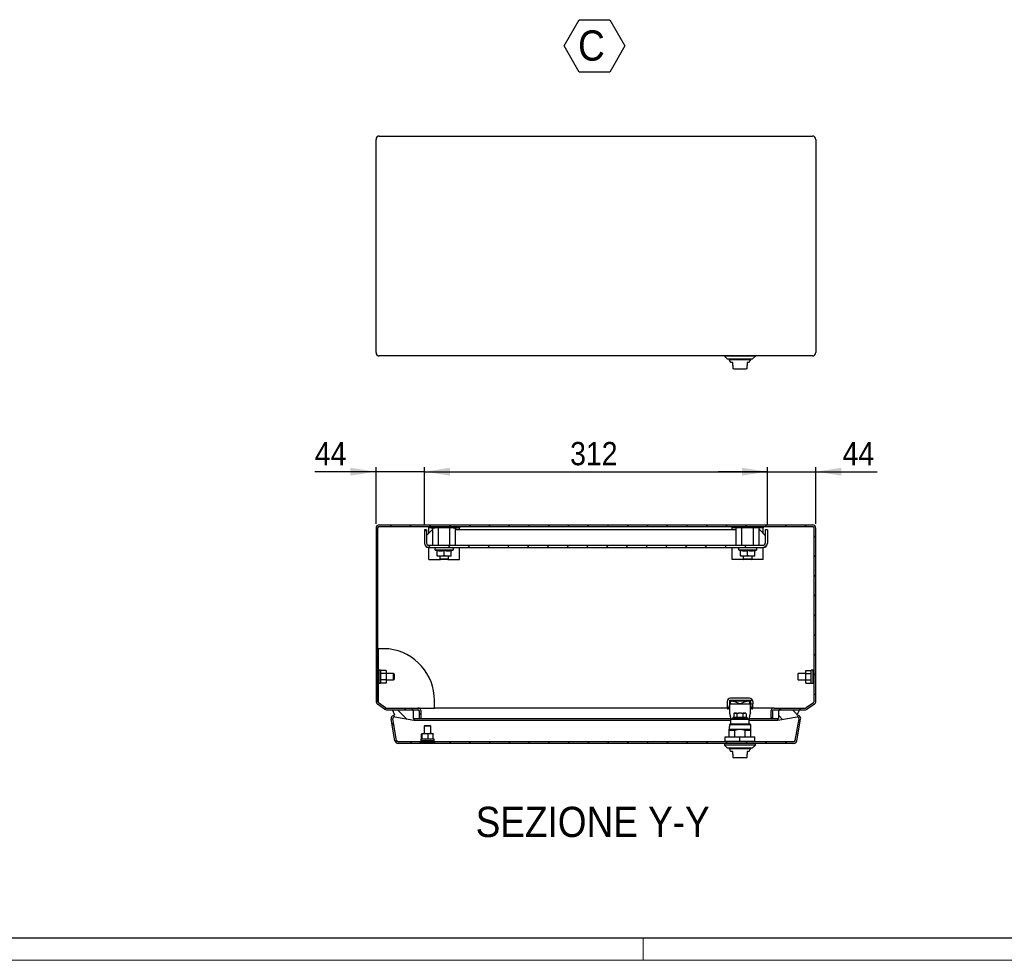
# Model space of a CAD drawing. Header units: millimetres. Extents: x 0 to 3364, y 0 to 2376.
# Tile 2 of 5: x 1117 to 2012, y 0 to 855. Entities that reach past the tile are written whole.
import ezdxf

# ---------------------------------------------------------------- set-up
doc = ezdxf.new("R2010")
doc.units = ezdxf.units.MM
doc.header["$LTSCALE"] = 4
doc.layers.add('SLD-0', color=7, linetype='Continuous')
doc.styles.add('SLDTEXTSTYLE3', font='Gothic.ttf', dxfattribs={"width": 0.913})
doc.dimstyles.new('SLDDIMSTYLE0', dxfattribs={"dimtxt": 21.166667, "dimasz": 23.283333, "dimexe": 0, "dimexo": 0.0625, "dimgap": 5.291667, "dimtad": 1, "dimrnd": 1e-09, "dimzin": 12, "dimdsep": 46, "dimtxsty": 'SLDTEXTSTYLE3', "dimsah": 1, "dimcen": 0.09, "dimadec": 0, "dimazin": 3, "dimtfac": 1, "dimtmove": 0, "dimatfit": 0, "dimfxl": 1, "dimfrac": 2, "dimtolj": 1, "dimtzin": 12, "dimarcsym": 0})
doc.dimstyles.new('SLDDIMSTYLE1', dxfattribs={"dimtxt": 21.166667, "dimasz": 23.283333, "dimexe": 0, "dimexo": 0.0625, "dimgap": 5.291667, "dimtad": 1, "dimrnd": 1e-09, "dimzin": 12, "dimdsep": 46, "dimtxsty": 'SLDTEXTSTYLE3', "dimsah": 1, "dimcen": 0.09, "dimadec": 0, "dimazin": 3, "dimtfac": 1, "dimtofl": 0, "dimtmove": 0, "dimatfit": 3, "dimfxl": 1, "dimfrac": 2, "dimtolj": 1, "dimtzin": 12, "dimarcsym": 0})

# ---------------------------------------------------------------- blocks, each defined once
blk = doc.blocks.new('SW_NOTE_0_11')
at = {"layer": 'SLD-0', "color": 0}
for p, q in [((-12.72, 20.98), (1.09, 44.9)), ((1.09, 44.9), (28.72, 44.9)), ((28.72, 44.9), (42.53, 20.98)), ((1.09, -2.94), (-12.72, 20.98)), ((42.53, 20.98), (28.72, -2.94)), ((28.72, -2.94), (1.09, -2.94))]:
    blk.add_line(p, q, dxfattribs=at)
at = {"layer": 'SLD-0', "color": 0, "insert": (0, 35.15), "char_height": 27.52, "attachment_point": 1, "style": 'SLDTEXTSTYLE3'}
blk.add_mtext('C', dxfattribs=at)
blk = doc.blocks.new('_D_17')
at = {"layer": 'SLD-0', "color": 7}
for p, q in [((1441.02, 396.68), (1441.02, 448.15)), ((1485.02, 395.18), (1485.02, 448.15)), ((1441.02, 444.15), (1385.38, 444.15)), ((1485.02, 444.15), (1441.02, 444.15)), ((1485.02, 444.15), (1529.8, 444.15))]:
    blk.add_line(p, q, dxfattribs=at)
for points in [[(1441.02, 444.15), (1417.74, 447.73), (1417.74, 440.57)], [(1485.02, 444.15), (1508.3, 440.57), (1508.3, 447.73)]]:
    blk.add_solid(points, dxfattribs=at)
at = {"layer": 'SLD-0', "color": 7, "insert": (1385.38, 471.19), "char_height": 21.167, "attachment_point": 1, "style": 'SLDTEXTSTYLE3'}
blk.add_mtext('44', dxfattribs=at)
blk = doc.blocks.new('_D_18')
at = {"layer": 'SLD-0', "color": 7}
for p, q in [((1485.02, 395.18), (1485.02, 448.15)), ((1797.02, 395.18), (1797.02, 448.15)), ((1485.02, 444.15), (1797.02, 444.15))]:
    blk.add_line(p, q, dxfattribs=at)
for points in [[(1485.02, 444.15), (1508.3, 440.57), (1508.3, 447.73)], [(1797.02, 444.15), (1773.74, 447.73), (1773.74, 440.57)]]:
    blk.add_solid(points, dxfattribs=at)
at = {"layer": 'SLD-0', "color": 7, "insert": (1617.56, 471.19), "char_height": 21.167, "attachment_point": 1, "style": 'SLDTEXTSTYLE3'}
blk.add_mtext('312', dxfattribs=at)
blk = doc.blocks.new('_D_19')
at = {"layer": 'SLD-0', "color": 7}
for p, q in [((1797.02, 395.18), (1797.02, 448.15)), ((1841.02, 396.68), (1841.02, 448.15)), ((1797.02, 444.15), (1752.24, 444.15)), ((1797.02, 444.15), (1841.02, 444.15)), ((1841.02, 444.15), (1896.66, 444.15))]:
    blk.add_line(p, q, dxfattribs=at)
for points in [[(1797.02, 444.15), (1773.74, 447.73), (1773.74, 440.57)], [(1841.02, 444.15), (1864.3, 440.57), (1864.3, 447.73)]]:
    blk.add_solid(points, dxfattribs=at)
at = {"layer": 'SLD-0', "color": 7, "insert": (1865.38, 471.19), "char_height": 21.167, "attachment_point": 1, "style": 'SLDTEXTSTYLE3'}
blk.add_mtext('44', dxfattribs=at)

msp = doc.modelspace()

# ---------------------------------------------------------------- hatches: boundary and pattern name
at = {"layer": 'SLD-0', "linetype": 'Continuous', "lineweight": 18}
h = msp.add_hatch(dxfattribs=at)
h.set_pattern_fill('ANSI31', color=256, scale=4, style=0)
edge = h.paths.add_edge_path(flags=0)
edge.add_arc((1803.019957, 226.177163), 1.5, 90, 180, ccw=False)
edge.add_line((1803.019957, 227.677163), (1831.505172, 227.677163))
edge.add_arc((1831.505172, 230.677163), 3, 270, 305)
edge.add_line((1833.225902, 228.219707), (1839.740686, 232.781408))
edge.add_arc((1838.019957, 235.238865), 3, 305, 360)
edge.add_line((1841.019957, 235.238865), (1841.019957, 392.677163))
edge.add_arc((1838.019957, 392.677163), 3, 0, 90)
edge.add_line((1838.019957, 395.677163), (1444.019957, 395.677163))
edge.add_arc((1444.019957, 392.677163), 3, 90, 180)
edge.add_line((1441.019957, 392.677163), (1441.019957, 235.238865))
edge.add_arc((1444.019957, 235.238865), 3, 180, 235)
edge.add_line((1442.299227, 232.781408), (1448.814012, 228.219707))
edge.add_arc((1450.534741, 230.677163), 3, 235, 270)
edge.add_line((1450.534741, 227.677163), (1479.019957, 227.677163))
edge.add_arc((1479.019957, 226.177163), 1.5, 0, 90, ccw=False)
edge.add_line((1480.519957, 226.177163), (1480.519957, 219.677163))
edge.add_line((1480.519957, 219.677163), (1482.019957, 219.677163))
edge.add_line((1482.019957, 219.677163), (1482.019957, 226.177163))
edge.add_arc((1479.019957, 226.177163), 3, 0, 90)
edge.add_line((1479.019957, 229.177163), (1450.534741, 229.177163))
edge.add_arc((1450.534741, 230.677163), 1.5, 235, 270, ccw=False)
edge.add_line((1449.674376, 229.448435), (1443.159592, 234.010136))
edge.add_arc((1444.019957, 235.238865), 1.5, 180, 235, ccw=False)
edge.add_line((1442.519957, 235.238865), (1442.519957, 392.677163))
edge.add_arc((1444.019957, 392.677163), 1.5, 90, 180, ccw=False)
edge.add_line((1444.019957, 394.177163), (1838.019957, 394.177163))
edge.add_arc((1838.019957, 392.677163), 1.5, 0, 90, ccw=False)
edge.add_line((1839.519957, 392.677163), (1839.519957, 235.238865))
edge.add_arc((1838.019957, 235.238865), 1.5, -55, 0, ccw=False)
edge.add_line((1838.880321, 234.010136), (1832.365537, 229.448435))
edge.add_arc((1831.505172, 230.677163), 1.5, 270, 305, ccw=False)
edge.add_line((1831.505172, 229.177163), (1803.019957, 229.177163))
edge.add_arc((1803.019957, 226.177163), 3, 90, 180)
edge.add_line((1800.019957, 226.177163), (1800.019957, 219.677163))
edge.add_line((1800.019957, 219.677163), (1801.519957, 219.677163))
edge.add_line((1801.519957, 219.677163), (1801.519957, 226.177163))
h = msp.add_hatch(dxfattribs=at)
h.set_pattern_fill('ANSI31', color=256, scale=4, style=0)
edge = h.paths.add_edge_path(flags=0)
edge.add_line((1487.019957, 379.177163), (1487.019957, 391.177163))
edge.add_line((1487.019957, 391.177163), (1485.019957, 391.177163))
edge.add_line((1485.019957, 391.177163), (1485.019957, 379.177163))
edge.add_arc((1489.019957, 379.177163), 4, 180, 270)
edge.add_line((1489.019957, 375.177163), (1793.019957, 375.177163))
edge.add_arc((1793.019957, 379.177163), 4, 270, 360)
edge.add_line((1797.019957, 379.177163), (1797.019957, 391.177163))
edge.add_line((1797.019957, 391.177163), (1795.019957, 391.177163))
edge.add_line((1795.019957, 391.177163), (1795.019957, 379.177163))
edge.add_arc((1793.019957, 379.177163), 2, 270, 360, ccw=False)
edge.add_line((1793.019957, 377.177163), (1489.019957, 377.177163))
edge.add_arc((1489.019957, 379.177163), 2, 180, 270, ccw=False)
h = msp.add_hatch(dxfattribs=at)
h.set_pattern_fill('ANSI31', color=256, scale=4, angle=90, style=0)
edge = h.paths.add_edge_path(flags=0)
edge.add_line((1475.475255, 218.018864), (1475.735727, 219.496075))
edge.add_line((1475.735727, 219.496075), (1474.779794, 219.664632))
edge.add_line((1474.779794, 219.664632), (1474.758691, 226.680176))
edge.add_arc((1473.758695, 226.677168), 1, 0.172351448, 90.172351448)
edge.add_line((1473.755687, 227.677163), (1455.992832, 227.623731))
edge.add_line((1455.992832, 227.623731), (1458.28931, 222.572349))
edge.add_arc((1457.768366, 219.617926), 3, 80, 190)
edge.add_line((1454.813943, 219.096981), (1458.293154, 199.365391))
edge.add_arc((1461.247578, 199.886335), 3, 190, 270)
edge.add_line((1461.247578, 196.886335), (1820.792336, 196.886335))
edge.add_arc((1820.792336, 199.886335), 3, 270, 350)
edge.add_line((1823.746759, 199.365391), (1827.225971, 219.096981))
edge.add_arc((1824.271547, 219.617926), 3, 350, 460)
edge.add_line((1823.750603, 222.572349), (1826.047081, 227.623731))
edge.add_line((1826.047081, 227.623731), (1808.284226, 227.677163))
edge.add_arc((1808.281218, 226.677168), 1, 89.827648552, 179.827648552)
edge.add_line((1807.281223, 226.680176), (1807.260119, 219.664632))
edge.add_line((1807.260119, 219.664632), (1806.304186, 219.496075))
edge.add_line((1806.304186, 219.496075), (1806.564658, 218.018864))
edge.add_line((1806.564658, 218.018864), (1824.011075, 221.095138))
edge.add_arc((1824.271547, 219.617926), 1.5, -10, 100, ccw=False)
edge.add_line((1825.748759, 219.357454), (1822.269547, 199.625863))
edge.add_arc((1820.792336, 199.886335), 1.5, 270, 350, ccw=False)
edge.add_line((1820.792336, 198.386335), (1461.247578, 198.386335))
edge.add_arc((1461.247578, 199.886335), 1.5, 190, 270, ccw=False)
edge.add_line((1459.770366, 199.625863), (1456.291154, 219.357454))
edge.add_arc((1457.768366, 219.617926), 1.5, 80, 190, ccw=False)
edge.add_line((1458.028838, 221.095138), (1475.475255, 218.018864))

# ---------------------------------------------------------------- linework, layer by layer
at = {"color": 7, "linetype": 'Continuous', "lineweight": 25}
for p, q in [((1441.019957, 552.459421), (1441.019957, 746.459421)), ((1444.019957, 749.459421), (1838.019957, 749.459421)), ((1841.019957, 746.459421), (1841.019957, 552.459421)), ((1838.019957, 549.459421), (1444.019957, 549.459421)), ((1758.019957, 549.459421), (1758.019957, 549.168592)), ((1758.019957, 549.168592), (1760.519957, 546.668592)), ((1786.019957, 549.168592), (1758.019957, 549.168592)), ((1760.519957, 546.668592), (1783.519957, 546.668592)), ((1783.519957, 546.668592), (1786.019957, 549.168592)), ((1786.019957, 549.168592), (1786.019957, 549.459421)), ((1772.019957, 545.968592), (1762.269958, 545.968592)), ((1763.519957, 543.802529), (1763.519957, 543.468592)), ((1765.519957, 543.468592), (1763.519957, 543.468592)), ((1765.519957, 540.868592), (1765.519957, 543.468592)), ((1766.519957, 537.868592), (1777.519957, 537.868592)), ((1781.769956, 545.968592), (1772.019957, 545.968592)), ((1780.519957, 543.468592), (1778.519957, 543.468592)), ((1778.519957, 543.468592), (1778.519957, 540.868592)), ((1780.519957, 543.468592), (1780.519957, 543.802529)), ((1444.019957, 395.677163), (1838.019957, 395.677163)), ((1444.019957, 394.177163), (1838.019957, 394.177163)), ((1489.019957, 393.177163), (1489.019957, 394.177163)), ((1500.958404, 393.177163), (1500.958404, 394.177163)), ((1505.081509, 394.177163), (1505.081509, 393.177163)), ((1517.019957, 394.177163), (1517.019957, 393.177163)), ((1765.019957, 393.177163), (1765.019957, 394.177163)), ((1776.958404, 394.177163), (1776.958404, 393.177163)), ((1781.081509, 393.177163), (1781.081509, 394.177163)), ((1793.019957, 394.177163), (1793.019957, 393.177163)), ((1441.019957, 392.677163), (1441.019957, 235.238865)), ((1442.519957, 392.677163), (1442.519957, 235.238865)), ((1485.019957, 391.177163), (1485.019957, 379.177163)), ((1487.019957, 391.177163), (1485.019957, 391.177163)), ((1487.019957, 391.177163), (1487.019957, 379.177163)), ((1492.019957, 391.177163), (1487.019957, 386.177163)), ((1491.019957, 393.177163), (1489.019957, 393.177163)), ((1489.019957, 388.177163), (1489.019957, 393.177163)), ((1491.019957, 393.177163), (1494.937053, 393.177163)), ((1492.627652, 391.177163), (1492.019957, 391.177163)), ((1492.627652, 377.177163), (1492.627652, 393.177163)), ((1497.823804, 393.177163), (1494.937053, 393.177163)), ((1497.823804, 377.177163), (1497.823804, 393.177163)), ((1508.216109, 393.177163), (1497.823804, 393.177163)), ((1508.216109, 377.177163), (1508.216109, 393.177163)), ((1511.10286, 393.177163), (1508.216109, 393.177163)), ((1511.10286, 393.177163), (1515.019957, 393.177163)), ((1513.412261, 377.177163), (1513.412261, 393.177163)), ((1768.627652, 391.177163), (1513.412261, 391.177163)), ((1517.019957, 393.177163), (1515.019957, 393.177163)), ((1517.019957, 391.177163), (1517.019957, 393.177163)), ((1767.019957, 393.177163), (1765.019957, 393.177163)), ((1765.019957, 391.177163), (1765.019957, 393.177163)), ((1770.937053, 393.177163), (1767.019957, 393.177163)), ((1768.627652, 377.177163), (1768.627652, 393.177163)), ((1773.823804, 393.177163), (1770.937053, 393.177163)), ((1773.823804, 377.177163), (1773.823804, 393.177163)), ((1784.216109, 393.177163), (1773.823804, 393.177163)), ((1784.216109, 377.177163), (1784.216109, 393.177163)), ((1787.10286, 393.177163), (1784.216109, 393.177163)), ((1791.019957, 393.177163), (1787.10286, 393.177163)), ((1789.412261, 377.177163), (1789.412261, 393.177163)), ((1790.019957, 391.177163), (1789.412261, 391.177163)), ((1795.019957, 386.177163), (1790.019957, 391.177163)), ((1793.019957, 393.177163), (1791.019957, 393.177163)), ((1793.019957, 388.177163), (1793.019957, 393.177163)), ((1795.019957, 391.177163), (1795.019957, 379.177163)), ((1797.019957, 391.177163), (1795.019957, 391.177163)), ((1797.019957, 391.177163), (1797.019957, 379.177163)), ((1839.519957, 235.238865), (1839.519957, 392.677163)), ((1841.019957, 235.238865), (1841.019957, 392.677163)), ((1489.019957, 377.177163), (1793.019957, 377.177163)), ((1487.019957, 375.713062), (1487.019957, 375.177163)), ((1489.019957, 375.177163), (1487.019957, 375.177163)), ((1489.019957, 375.177163), (1793.019957, 375.177163)), ((1489.019957, 364.177163), (1489.019957, 375.177163)), ((1494.794934, 375.177163), (1494.619957, 373.177163)), ((1494.619957, 373.177163), (1496.519957, 372.080198)), ((1494.619957, 373.177163), (1503.019957, 373.177163)), ((1496.519957, 367.75772), (1496.519957, 372.660754)), ((1499.769957, 367.177163), (1496.519957, 367.177163)), ((1499.019957, 367.177163), (1499.019957, 364.927163)), ((1506.269957, 367.177163), (1499.769957, 367.177163)), ((1503.019957, 373.177163), (1511.419957, 373.177163)), ((1503.019957, 367.75772), (1503.019957, 372.660754)), ((1509.519957, 367.177163), (1506.269957, 367.177163)), ((1507.019957, 364.927163), (1507.019957, 367.177163)), ((1509.519957, 372.080198), (1511.419957, 373.177163)), ((1509.519957, 367.75772), (1509.519957, 372.660754)), ((1511.419957, 373.177163), (1511.244979, 375.177163)), ((1517.019957, 364.177163), (1517.019957, 375.177163)), ((1765.019957, 364.177163), (1765.019957, 375.177163)), ((1770.794934, 375.177163), (1770.619957, 373.177163)), ((1770.619957, 373.177163), (1772.519957, 372.080198)), ((1770.619957, 373.177163), (1779.019957, 373.177163)), ((1772.519957, 367.75772), (1772.519957, 372.660754)), ((1775.769957, 367.177163), (1772.519957, 367.177163)), ((1775.019957, 367.177163), (1775.019957, 364.927163)), ((1782.269957, 367.177163), (1775.769957, 367.177163)), ((1779.019957, 373.177163), (1787.419957, 373.177163)), ((1779.019957, 367.75772), (1779.019957, 372.660754)), ((1785.519957, 367.177163), (1782.269957, 367.177163)), ((1783.019957, 364.927163), (1783.019957, 367.177163)), ((1785.519957, 372.080198), (1787.419957, 373.177163)), ((1785.519957, 367.75772), (1785.519957, 372.660754)), ((1787.419957, 373.177163), (1787.244979, 375.177163)), ((1795.019957, 375.177163), (1793.019957, 375.177163)), ((1793.019957, 364.177163), (1793.019957, 375.177163)), ((1795.019957, 375.713062), (1795.019957, 375.177163)), ((1489.019957, 364.177163), (1499.769957, 364.177163)), ((1499.019957, 364.927163), (1499.769957, 364.177163)), ((1499.019957, 364.927163), (1507.019957, 364.927163)), ((1506.269957, 364.177163), (1499.769957, 364.177163)), ((1506.269957, 364.177163), (1507.019957, 364.927163)), ((1506.269957, 364.177163), (1517.019957, 364.177163)), ((1775.769957, 364.177163), (1765.019957, 364.177163)), ((1775.019957, 364.927163), (1775.769957, 364.177163)), ((1775.019957, 364.927163), (1783.019957, 364.927163)), ((1782.269957, 364.177163), (1775.769957, 364.177163)), ((1782.269957, 364.177163), (1783.019957, 364.927163)), ((1793.019957, 364.177163), (1782.269957, 364.177163)), ((1442.569957, 281.177163), (1442.519957, 281.177163)), ((1442.569957, 281.177163), (1442.569957, 267.177163)), ((1442.619957, 279.677163), (1442.569957, 279.677163)), ((1442.619957, 279.677163), (1442.619957, 268.677163)), ((1443.051014, 283.014163), (1443.051014, 262.177163)), ((1452.676014, 283.014163), (1443.051014, 283.014163)), ((1839.469957, 279.677163), (1839.419957, 279.677163)), ((1839.419957, 268.677163), (1839.419957, 279.677163)), ((1839.519957, 281.177163), (1839.469957, 281.177163)), ((1839.469957, 267.177163), (1839.469957, 281.177163)), ((1442.569957, 268.677163), (1442.619957, 268.677163)), ((1839.419957, 268.677163), (1839.469957, 268.677163)), ((1442.519957, 267.177163), (1442.569957, 267.177163)), ((1443.519957, 262.177163), (1442.519957, 262.177163)), ((1445.119957, 263.677163), (1443.519957, 263.677163)), ((1443.519957, 263.677163), (1443.519957, 257.677163)), ((1445.119957, 263.677163), (1445.119957, 257.677163)), ((1450.119957, 263.450666), (1445.119957, 263.450666)), ((1450.119957, 260.563915), (1445.119957, 260.563915)), ((1450.119957, 263.450666), (1450.119957, 260.563915)), ((1457.019957, 260.677163), (1450.119957, 260.677163)), ((1450.119957, 260.563915), (1450.119957, 254.790412)), ((1457.519957, 260.177163), (1457.019957, 260.677163)), ((1457.019957, 254.677163), (1457.019957, 260.677163)), ((1457.519957, 260.177163), (1457.519957, 257.677163)), ((1825.019957, 260.677163), (1824.519957, 260.177163)), ((1824.519957, 260.177163), (1824.519957, 257.677163)), ((1831.919957, 260.677163), (1825.019957, 260.677163)), ((1825.019957, 254.677163), (1825.019957, 260.677163)), ((1831.919957, 260.563915), (1831.919957, 263.450666)), ((1831.919957, 263.450666), (1836.919957, 263.450666)), ((1831.919957, 260.563915), (1836.919957, 260.563915)), ((1831.919957, 254.790412), (1831.919957, 260.563915)), ((1838.519957, 263.677163), (1836.919957, 263.677163)), ((1836.919957, 251.677163), (1836.919957, 263.677163)), ((1838.519957, 251.677163), (1838.519957, 263.677163)), ((1839.519957, 262.177163), (1838.519957, 262.177163)), ((1839.469957, 267.177163), (1839.519957, 267.177163)), ((1442.519957, 253.177163), (1443.519957, 253.177163)), ((1443.051014, 253.177163), (1443.051014, 234.09381)), ((1443.519957, 257.677163), (1443.519957, 251.677163)), ((1443.519957, 251.677163), (1445.119957, 251.677163)), ((1445.119957, 257.677163), (1445.119957, 251.677163)), ((1450.119957, 254.790412), (1445.119957, 254.790412)), ((1450.119957, 251.903661), (1445.119957, 251.903661)), ((1450.119957, 254.790412), (1450.119957, 251.903661)), ((1450.119957, 254.677163), (1457.019957, 254.677163)), ((1457.019957, 254.677163), (1457.519957, 255.177163)), ((1457.519957, 257.677163), (1457.519957, 255.177163)), ((1824.519957, 257.677163), (1824.519957, 255.177163)), ((1824.519957, 255.177163), (1825.019957, 254.677163)), ((1825.019957, 254.677163), (1831.919957, 254.677163)), ((1831.919957, 254.790412), (1836.919957, 254.790412)), ((1831.919957, 251.903661), (1831.919957, 254.790412)), ((1831.919957, 251.903661), (1836.919957, 251.903661)), ((1836.919957, 251.677163), (1838.519957, 251.677163)), ((1838.519957, 253.177163), (1839.519957, 253.177163)), ((1449.674376, 229.448435), (1443.159592, 234.010136)), ((1494.201014, 229.177163), (1494.201014, 235.937163)), ((1760.369957, 235.106081), (1760.369957, 229.956081)), ((1783.498384, 236.106081), (1762.369957, 236.106081)), ((1762.369957, 236.106081), (1762.369957, 231.585626)), ((1763.47288, 235.506781), (1762.369957, 232.698618)), ((1762.519809, 232.956081), (1781.519809, 232.956081)), ((1762.519809, 232.956081), (1762.519809, 229.21342)), ((1763.4667, 235.485222), (1762.99152, 232.956081)), ((1780.669957, 238.106081), (1763.369957, 238.106081)), ((1764.369957, 235.596156), (1764.369957, 235.706081)), ((1764.369957, 235.706081), (1779.669957, 235.706081)), ((1771.913379, 232.956081), (1767.32459, 234.728841)), ((1776.715028, 234.728841), (1772.126239, 232.956081)), ((1779.669957, 235.706081), (1779.669957, 235.5962)), ((1781.669957, 232.697865), (1780.566737, 235.506781)), ((1781.048097, 232.956081), (1780.572917, 235.485222)), ((1781.519809, 229.21342), (1781.519809, 232.956081)), ((1781.669957, 235.106081), (1781.669957, 236.106081)), ((1781.669957, 235.106081), (1781.669957, 233.106081)), ((1781.669957, 231.584861), (1781.669957, 233.106081)), ((1781.669957, 233.106081), (1783.669957, 233.106081)), ((1783.669957, 235.106081), (1783.669957, 233.106081)), ((1783.669957, 229.956081), (1783.669957, 233.106081)), ((1838.880321, 234.010136), (1832.365537, 229.448435)), ((1448.814012, 228.219707), (1442.299227, 232.781408)), ((1450.534741, 229.177163), (1479.019957, 229.177163)), ((1450.534741, 227.677163), (1479.019957, 227.677163)), ((1455.992832, 227.623731), (1473.755687, 227.677163)), ((1458.28931, 222.572349), (1455.992832, 227.623731)), ((1474.758691, 226.680176), (1474.779794, 219.664632)), ((1479.019957, 229.177163), (1494.201014, 229.177163)), ((1480.519957, 219.677163), (1480.519957, 226.177163)), ((1482.019957, 219.677163), (1482.019957, 226.177163)), ((1760.47284, 229.177163), (1494.201014, 229.177163)), ((1762.519809, 231.755052), (1761.550796, 229.287841)), ((1761.615679, 229.633179), (1761.550796, 229.287841)), ((1762.369957, 228.956081), (1762.519809, 228.956081)), ((1762.519809, 229.21342), (1762.519809, 224.748175)), ((1762.519809, 224.748175), (1762.519809, 224.399552)), ((1762.519809, 224.748175), (1763.580905, 219.251473)), ((1762.519809, 224.399552), (1763.580905, 218.90285)), ((1766.494957, 224.036335), (1766.494957, 220.536335)), ((1767.621828, 224.536335), (1767.072307, 224.536335)), ((1768.996653, 224.536335), (1767.621828, 224.536335)), ((1767.621829, 224.536335), (1768.996651, 224.536335)), ((1768.996653, 224.536335), (1769.546132, 224.536335)), ((1769.257457, 224.036335), (1769.257457, 220.536335)), ((1769.546132, 224.536335), (1770.644963, 224.536335)), ((1773.39495, 224.536335), (1770.644963, 224.536335)), ((1773.39495, 224.536335), (1774.493782, 224.536335)), ((1774.493782, 224.536335), (1775.043262, 224.536335)), ((1774.782457, 224.036335), (1774.782457, 220.536335)), ((1775.04326, 224.536335), (1776.418086, 224.536335)), ((1776.418084, 224.536335), (1775.043262, 224.536335)), ((1776.967606, 224.536335), (1776.418084, 224.536335)), ((1777.544957, 224.036335), (1777.544957, 220.536335)), ((1780.458713, 219.251473), (1781.519809, 224.748175)), ((1780.458713, 218.90285), (1781.519809, 224.399552)), ((1781.519809, 231.755052), (1782.488822, 229.287841)), ((1781.519809, 224.748175), (1781.519809, 229.21342)), ((1781.519809, 228.956081), (1781.669957, 228.956081)), ((1781.519809, 224.748175), (1781.519809, 224.399552)), ((1782.488822, 229.287841), (1782.423939, 229.633179)), ((1803.019957, 229.177163), (1783.567074, 229.177163)), ((1800.019957, 226.177163), (1800.019957, 219.677163)), ((1801.519957, 226.177163), (1801.519957, 219.677163)), ((1803.019957, 229.177163), (1831.505172, 229.177163)), ((1803.019957, 227.677163), (1831.505172, 227.677163)), ((1807.260119, 219.664632), (1807.281223, 226.680176)), ((1808.284226, 227.677163), (1826.047081, 227.623731)), ((1826.047081, 227.623731), (1823.750603, 222.572349)), ((1839.740686, 232.781408), (1833.225902, 228.219707)), ((1458.293154, 199.365391), (1454.813943, 219.096981)), ((1459.770366, 199.625863), (1456.291154, 219.357454)), ((1458.26859, 222.617926), (1457.768366, 222.617926)), ((1458.028838, 221.095138), (1475.475255, 218.018864)), ((1474.779794, 219.664632), (1475.735727, 219.496075)), ((1474.779794, 219.664632), (1763.433849, 219.664632)), ((1475.735727, 219.496075), (1475.475255, 218.018864)), ((1475.475255, 218.018864), (1763.519809, 218.018864)), ((1475.735727, 219.496075), (1763.466387, 219.496075)), ((1480.519957, 219.677163), (1482.019957, 219.677163)), ((1482.019957, 219.677163), (1763.43143, 219.677163)), ((1763.519809, 218.886335), (1763.519809, 214.886335)), ((1763.519809, 218.886335), (1780.519809, 218.886335)), ((1763.580905, 218.90285), (1763.580905, 219.251473)), ((1765.882457, 220.536335), (1765.269957, 220.036335)), ((1765.269957, 220.036335), (1765.269957, 219.336335)), ((1772.019957, 220.036335), (1765.269957, 220.036335)), ((1765.569957, 219.036335), (1765.667947, 219.036335)), ((1765.569957, 218.886335), (1765.569957, 219.036335)), ((1765.667947, 219.036335), (1765.667947, 218.886335)), ((1778.157457, 220.536335), (1765.882457, 220.536335)), ((1765.958939, 219.036335), (1766.434093, 219.036335)), ((1765.958939, 218.886335), (1765.958939, 219.036335)), ((1766.434093, 219.036335), (1767.07897, 219.036335)), ((1766.434093, 219.036335), (1766.434093, 218.886335)), ((1767.07897, 219.036335), (1767.873977, 219.036335)), ((1767.07897, 218.886335), (1767.07897, 219.036335)), ((1767.873977, 219.036335), (1768.794957, 219.036335)), ((1767.873977, 218.886335), (1767.873977, 219.036335)), ((1768.794957, 219.036335), (1769.813927, 219.036335)), ((1768.794957, 219.036335), (1768.794957, 218.886335)), ((1769.813927, 219.036335), (1770.899926, 219.036335)), ((1769.813927, 218.886335), (1769.813927, 219.036335)), ((1770.899926, 219.036335), (1772.019957, 219.036335)), ((1770.899926, 219.036335), (1770.899926, 218.886335)), ((1778.769957, 220.036335), (1772.019957, 220.036335)), ((1773.139987, 219.036335), (1772.019957, 219.036335)), ((1772.019957, 218.886335), (1772.019957, 219.036335)), ((1773.139987, 219.036335), (1774.225987, 219.036335)), ((1773.139987, 219.036335), (1773.139987, 218.886335)), ((1775.244957, 219.036335), (1774.225987, 219.036335)), ((1774.225987, 218.886335), (1774.225987, 219.036335)), ((1775.244957, 219.036335), (1776.165937, 219.036335)), ((1775.244957, 219.036335), (1775.244957, 218.886335)), ((1776.960943, 219.036335), (1776.165937, 219.036335)), ((1776.165937, 218.886335), (1776.165937, 219.036335)), ((1776.960943, 219.036335), (1777.60582, 219.036335)), ((1776.960943, 219.036335), (1776.960943, 218.886335)), ((1778.080974, 219.036335), (1777.60582, 219.036335)), ((1777.60582, 218.886335), (1777.60582, 219.036335)), ((1778.080974, 219.036335), (1778.080974, 218.886335)), ((1778.769957, 220.036335), (1778.157457, 220.536335)), ((1778.371967, 218.886335), (1778.371967, 219.036335)), ((1778.469957, 219.036335), (1778.469957, 218.886335)), ((1778.769957, 219.336335), (1778.769957, 220.036335)), ((1780.458713, 219.251473), (1780.458713, 218.90285)), ((1780.519809, 214.886335), (1780.519809, 218.886335)), ((1780.519809, 218.018864), (1806.564658, 218.018864)), ((1780.57323, 219.496075), (1806.304186, 219.496075)), ((1780.605769, 219.664632), (1807.260119, 219.664632)), ((1780.608188, 219.677163), (1800.019957, 219.677163)), ((1800.019957, 219.677163), (1801.519957, 219.677163)), ((1806.304186, 219.496075), (1807.260119, 219.664632)), ((1806.564658, 218.018864), (1806.304186, 219.496075)), ((1806.564658, 218.018864), (1824.011075, 221.095138)), ((1822.269547, 199.625863), (1825.748759, 219.357454)), ((1823.746759, 199.365391), (1827.225971, 219.096981)), ((1824.271547, 222.617926), (1823.771323, 222.617926)), ((1483.111217, 205.539753), (1482.797903, 205.986335)), ((1482.797903, 205.986335), (1485.753106, 205.986335)), ((1485.518366, 213.386335), (1484.768366, 212.636335)), ((1484.768366, 212.636335), (1484.768366, 205.986335)), ((1487.768366, 212.636335), (1484.768366, 212.636335)), ((1485.518366, 213.386335), (1487.768366, 213.386335)), ((1488.394994, 205.539753), (1485.753106, 205.986335)), ((1485.753106, 205.986335), (1490.723569, 205.986335)), ((1487.768366, 213.386335), (1490.018366, 213.386335)), ((1490.768366, 212.636335), (1487.768366, 212.636335)), ((1490.768366, 212.636335), (1490.018366, 213.386335)), ((1490.723569, 205.986335), (1492.767139, 205.986335)), ((1490.768366, 205.986335), (1490.768366, 212.636335)), ((1762.019957, 209.886335), (1772.019957, 209.886335)), ((1762.019957, 208.886335), (1762.019957, 202.886335)), ((1762.019957, 208.886335), (1767.437381, 208.886335)), ((1762.119957, 212.386335), (1762.119957, 209.886335)), ((1762.119957, 212.386335), (1762.524168, 212.386335)), ((1763.57188, 214.886335), (1762.524168, 213.886335)), ((1775.344668, 213.886335), (1762.524168, 213.886335)), ((1762.524168, 213.886335), (1762.524168, 212.386335)), ((1763.519809, 214.886335), (1763.57188, 214.886335)), ((1763.57188, 214.886335), (1775.94191, 214.886335)), ((1767.437382, 202.886335), (1767.437381, 208.886335)), ((1772.019957, 209.886335), (1782.019957, 209.886335)), ((1775.344668, 213.886335), (1775.94191, 214.886335)), ((1781.344992, 213.886335), (1775.344668, 213.886335)), ((1775.94191, 214.886335), (1776.333819, 214.886335)), ((1776.333819, 214.886335), (1779.343746, 214.886335)), ((1776.602532, 208.886335), (1776.602532, 202.886335)), ((1776.602532, 208.886335), (1782.019957, 208.886335)), ((1779.343746, 214.886335), (1780.009217, 214.886335)), ((1780.009217, 214.886335), (1781.344992, 213.886335)), ((1780.009217, 214.886335), (1780.919957, 214.886335)), ((1781.919957, 213.886335), (1780.919957, 214.886335)), ((1781.919957, 213.886335), (1781.344992, 213.886335)), ((1781.919957, 209.886335), (1781.919957, 213.886335)), ((1782.019957, 202.886335), (1782.019957, 208.886335)), ((1820.792336, 198.386335), (1461.247578, 198.386335)), ((1480.768366, 198.436335), (1480.768366, 198.386335)), ((1480.768366, 198.436335), (1494.768366, 198.436335)), ((1481.768366, 200.986335), (1481.768366, 199.386335)), ((1493.768366, 200.986335), (1481.768366, 200.986335)), ((1493.768366, 199.386335), (1481.768366, 199.386335)), ((1482.268366, 198.486335), (1482.268366, 198.436335)), ((1482.268366, 198.486335), (1493.268366, 198.486335)), ((1482.484588, 201.432917), (1482.484588, 205.539753)), ((1482.484588, 201.432917), (1482.797903, 200.986335)), ((1483.111217, 201.432917), (1483.111217, 205.539753)), ((1483.111217, 201.432917), (1485.753106, 200.986335)), ((1483.268366, 199.386335), (1483.268366, 198.486335)), ((1488.394994, 201.432917), (1488.394994, 205.539753)), ((1492.268366, 198.486335), (1492.268366, 199.386335)), ((1493.052143, 201.432917), (1492.738829, 200.986335)), ((1493.052143, 201.432917), (1493.052143, 205.539753)), ((1493.268366, 198.436335), (1493.268366, 198.486335)), ((1493.768366, 199.386335), (1493.768366, 200.986335)), ((1494.768366, 198.386335), (1494.768366, 198.436335)), ((1758.519957, 198.886335), (1758.519957, 202.886335)), ((1758.519957, 202.886335), (1772.019957, 202.886335)), ((1758.519957, 198.886335), (1772.019957, 198.886335)), ((1762.019957, 198.886335), (1762.019957, 198.386335)), ((1767.437384, 198.386335), (1767.437383, 198.886335)), ((1772.019957, 198.886335), (1772.019957, 202.886335)), ((1772.019957, 202.886335), (1785.519957, 202.886335)), ((1772.019957, 198.886335), (1785.519957, 198.886335)), ((1776.602532, 198.886335), (1776.602532, 198.386335)), ((1782.019957, 198.386335), (1782.019957, 198.886335)), ((1782.741705, 198.837525), (1782.820897, 198.886335)), ((1785.519957, 198.886335), (1785.519957, 202.886335)), ((1820.792336, 196.886335), (1461.247578, 196.886335)), ((1758.019957, 196.886335), (1758.019957, 195.386335)), ((1758.019957, 195.386335), (1760.519957, 192.886335)), ((1772.019957, 195.386335), (1758.019957, 195.386335)), ((1760.519957, 192.886335), (1783.519957, 192.886335)), ((1781.769956, 192.186335), (1762.269958, 192.186335)), ((1763.519957, 190.020272), (1763.519957, 189.686335)), ((1765.519957, 189.686335), (1763.519957, 189.686335)), ((1765.519957, 187.086335), (1765.519957, 189.686335)), ((1786.019957, 195.386335), (1772.019957, 195.386335)), ((1780.519957, 189.686335), (1778.519957, 189.686335)), ((1778.519957, 189.686335), (1778.519957, 187.086335)), ((1780.519957, 189.686335), (1780.519957, 190.020272)), ((1783.519957, 192.886335), (1786.019957, 195.386335)), ((1786.019957, 195.386335), (1786.019957, 196.886335)), ((1766.519957, 184.086335), (1777.519957, 184.086335)), ((3344.013916, 19.674475), (20.013916, 19.674475))]:
    msp.add_line(p, q, dxfattribs=at)
at = {"color": 7, "linetype": 'Continuous', "lineweight": 18}
for p, q in [((3344.013916, 19.674475), (20.013916, 19.674475)), ((1684.013916, 19.674475), (1684.013916, -0.325525)), ((0.013916, -0.325525), (3364.013916, -0.325525))]:
    msp.add_line(p, q, dxfattribs=at)
at = {"color": 7, "linetype": 'Continuous', "lineweight": 25, "flags": 128}
for points in [[(1767.32459, 234.728841), (1766.594567, 234.996763), (1765.887656, 235.22809), (1765.231025, 235.413932), (1764.649908, 235.547148), (1764.166636, 235.622617), (1763.799781, 235.63744), (1763.563442, 235.591047), (1763.4667, 235.485222)], [(1780.572917, 235.485222), (1780.476176, 235.591047), (1780.239836, 235.63744), (1779.872982, 235.622617), (1779.38971, 235.547148), (1778.808592, 235.413932), (1778.151961, 235.22809), (1777.445051, 234.996763), (1776.715028, 234.728841)]]:
    msp.add_lwpolyline(points, dxfattribs=at)
at = {"color": 7, "linetype": 'Continuous', "lineweight": 25}
for centre, radius, start, end in [((1444.019957, 746.459421), 3, 90, 180), ((1838.019957, 746.459421), 3, 0, 90), ((1444.019957, 552.459421), 3, 180, 270), ((1762.769957, 547.218592), 1.25, 206.103881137, 270), ((1781.269957, 547.218592), 1.25, 270, 333.896118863), ((1838.019957, 552.459421), 3, 270, 0), ((1762.769957, 545.967592), 0.5, 179.885408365, 240), ((1761.519957, 543.802529), 2, 0, 60), ((1766.519957, 540.868592), 3, 250.530953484, 270), ((1777.519957, 540.868592), 3, 270, 289.499208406), ((1782.519957, 543.802529), 2, 120, 180), ((1781.269957, 545.967592), 0.5, 300, 0.114591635), ((1444.019957, 392.677163), 3, 90, 180), ((1444.019957, 392.677163), 1.5, 90, 180), ((1838.019957, 392.677163), 3, 0, 90), ((1838.019957, 392.677163), 1.5, 0, 90), ((1489.019957, 379.177163), 4, 180, 270), ((1489.019957, 379.177163), 2, 180, 270), ((1793.019957, 379.177163), 2, 270, 0), ((1793.019957, 379.177163), 4, 270, 0), ((1446.749014, 235.933775), 47.452, 0.004091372, 82.824720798), ((1444.019957, 235.238865), 3, 180, 235), ((1444.019957, 235.238865), 1.5, 180, 235), ((1763.369957, 235.106081), 3, 90, 180), ((1763.369957, 235.106081), 1, 90, 180), ((1780.669957, 235.106081), 3, 19.471220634, 90), ((1780.669957, 235.106081), 1, 0, 90), ((1780.669957, 235.106081), 3, 0, 19.471220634), ((1838.019957, 235.238865), 1.5, 305, 0), ((1838.019957, 235.238865), 3, 305, 0), ((1450.534741, 230.677163), 3, 235, 270), ((1450.534741, 230.677163), 1.5, 235, 270), ((1473.758695, 226.677168), 1, 0.172351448, 90.172351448), ((1479.019957, 226.177163), 3, 0, 90), ((1479.019957, 226.177163), 1.5, 0, 90), ((1763.369957, 229.956081), 3, 180, 224.778192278), ((1780.669957, 229.956081), 3, 315.221807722, 0), ((1803.019957, 226.177163), 3, 90, 180), ((1803.019957, 226.177163), 1.5, 90, 180), ((1808.281218, 226.677168), 1, 89.827648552, 179.827648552), ((1831.505172, 230.677163), 1.5, 270, 305), ((1831.505172, 230.677163), 3, 270, 305), ((1457.768366, 219.617926), 3, 80, 190), ((1457.768366, 219.617926), 1.5, 80, 190), ((1765.569957, 219.336335), 0.3, 180, 270), ((1778.469957, 219.336335), 0.3, 270, 0), ((1824.271547, 219.617926), 3, 350, 100), ((1824.271547, 219.617926), 1.5, 350, 100), ((1461.247578, 199.886335), 3, 190, 270), ((1461.247578, 199.886335), 1.5, 190, 270), ((1820.792336, 199.886335), 1.5, 270, 350), ((1820.792336, 199.886335), 3, 270, 350), ((1762.769957, 193.436335), 1.25, 206.103881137, 270), ((1762.769957, 192.185335), 0.5, 179.885408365, 240), ((1761.519957, 190.020272), 2, 0, 60), ((1782.519957, 190.020272), 2, 120, 180), ((1781.269957, 193.436335), 1.25, 270, 333.896118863), ((1781.269957, 192.185335), 0.5, 300, 0.114591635), ((1766.519957, 187.086335), 3, 250.530953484, 270), ((1777.519957, 187.086335), 3, 270, 289.499208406)]:
    msp.add_arc(centre, radius, start, end, dxfattribs=at)
for centre, major_axis, ratio, start_param, end_param in [((1767.072307, 224.036335), (-0.57735, 0), 0.8660254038, 4.7123889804, 6.2831853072), ((1769.546132, 224.036335), (0, 0.5), 0.5773502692, 0, 1.5707963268), ((1774.493782, 224.036335), (0, 0.5), 0.5773502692, 4.7123889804, 6.283185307), ((1776.967606, 224.036335), (0.57735, 0), 0.8660254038, 0, 1.5707963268)]:
    msp.add_ellipse(centre, major_axis=major_axis, ratio=ratio, start_param=start_param, end_param=end_param, dxfattribs=at)
for points, knots in [([(1765.519957, 540.868592), (1765.519957, 540.700939), (1765.519957, 540.314753), (1765.519957, 539.736045), (1765.519957, 539.094853), (1765.519957, 538.428867), (1765.519957, 538.108693), (1765.519957, 538.012975), (1765.519957, 538.040167), (1765.519957, 538.040168)], [0, 0, 0, 0, 0.0738619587, 0.1701390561, 0.2754648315, 0.4455721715, 0.7352603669, 0.999990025, 1, 1, 1, 1]), ([(1778.519957, 538.040255), (1778.519957, 538.040225), (1778.519957, 538.012192), (1778.519957, 538.092883), (1778.519957, 538.295379), (1778.519957, 538.73178), (1778.519957, 539.290889), (1778.519957, 540.002545), (1778.519957, 540.546672), (1778.519957, 540.836374), (1778.519957, 540.868592)], [0, 0, 0, 0, 0.0002431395, 0.2262781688, 0.4557772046, 0.6069496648, 0.7590900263, 0.8720923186, 0.9857752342, 1, 1, 1, 1]), ([(1496.519957, 372.660754), (1497.083771, 372.494369), (1498.223626, 372.15799), (1500.435825, 371.971318), (1502.019338, 372.393793), (1503.019957, 372.660754)], [0, 0, 0, 0, 0.264862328, 0.5354679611, 1, 1, 1, 1]), ([(1499.769957, 367.177163), (1499.692897, 367.177744), (1498.595409, 367.186007), (1497.519926, 367.482264), (1496.519957, 367.75772)], [0, 0, 0, 0, 0.0702147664, 1, 1, 1, 1]), ([(1496.519957, 367.75772), (1496.519957, 367.67008), (1496.519957, 367.329799), (1496.519957, 367.242201), (1496.519957, 367.177163)], [0, 0, 0, 0, 0.2575512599, 1, 1, 1, 1]), ([(1503.019957, 367.75772), (1502.492142, 367.595456), (1501.426836, 367.267952), (1500.325585, 367.207609), (1499.769957, 367.177163)], [0, 0, 0, 0, 0.4954579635, 1, 1, 1, 1]), ([(1503.019957, 372.660754), (1503.583771, 372.494369), (1504.723626, 372.15799), (1506.935825, 371.971318), (1508.519338, 372.393793), (1509.519957, 372.660754)], [0, 0, 0, 0, 0.264862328, 0.5354679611, 1, 1, 1, 1]), ([(1506.269957, 367.177163), (1506.192897, 367.177744), (1505.095409, 367.186007), (1504.019926, 367.482264), (1503.019957, 367.75772)], [0, 0, 0, 0, 0.0702147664, 1, 1, 1, 1]), ([(1509.519957, 367.75772), (1508.992142, 367.595456), (1507.926836, 367.267952), (1506.825585, 367.207609), (1506.269957, 367.177163)], [0, 0, 0, 0, 0.4954579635, 1, 1, 1, 1]), ([(1509.519957, 367.177163), (1509.519957, 367.242201), (1509.519957, 367.329799), (1509.519957, 367.67008), (1509.519957, 367.75772)], [0, 0, 0, 0, 0.7424486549, 1, 1, 1, 1]), ([(1772.519957, 372.660754), (1773.083771, 372.494369), (1774.223626, 372.15799), (1776.435825, 371.971318), (1778.019338, 372.393793), (1779.019957, 372.660754)], [0, 0, 0, 0, 0.264862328, 0.5354679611, 1, 1, 1, 1]), ([(1775.769957, 367.177163), (1775.692897, 367.177744), (1774.595409, 367.186007), (1773.519926, 367.482264), (1772.519957, 367.75772)], [0, 0, 0, 0, 0.0702147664, 1, 1, 1, 1]), ([(1772.519957, 367.75772), (1772.519957, 367.67008), (1772.519957, 367.329799), (1772.519957, 367.242201), (1772.519957, 367.177163)], [0, 0, 0, 0, 0.2575512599, 1, 1, 1, 1]), ([(1779.019957, 367.75772), (1778.492142, 367.595456), (1777.426836, 367.267952), (1776.325585, 367.207609), (1775.769957, 367.177163)], [0, 0, 0, 0, 0.4954579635, 1, 1, 1, 1]), ([(1779.019957, 372.660754), (1779.583771, 372.494369), (1780.723626, 372.15799), (1782.935825, 371.971318), (1784.519338, 372.393793), (1785.519957, 372.660754)], [0, 0, 0, 0, 0.264862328, 0.5354679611, 1, 1, 1, 1]), ([(1782.269957, 367.177163), (1782.192897, 367.177744), (1781.095409, 367.186007), (1780.019926, 367.482264), (1779.019957, 367.75772)], [0, 0, 0, 0, 0.0702147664, 1, 1, 1, 1]), ([(1785.519957, 367.75772), (1784.992142, 367.595456), (1783.926836, 367.267952), (1782.825585, 367.207609), (1782.269957, 367.177163)], [0, 0, 0, 0, 0.4954579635, 1, 1, 1, 1]), ([(1785.519957, 367.177163), (1785.519957, 367.242201), (1785.519957, 367.329799), (1785.519957, 367.67008), (1785.519957, 367.75772)], [0, 0, 0, 0, 0.7424486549, 1, 1, 1, 1]), ([(1761.550796, 229.287841), (1761.634852, 229.232049), (1761.802963, 229.120465), (1762.127492, 228.989553), (1762.370461, 228.968823), (1762.519809, 228.956081)], [0, 0, 0, 0, 0.2781468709, 0.5562937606, 1, 1, 1, 1]), ([(1781.519809, 228.956081), (1781.613361, 228.961326), (1781.800467, 228.971815), (1782.132196, 229.064403), (1782.353061, 229.202782), (1782.488822, 229.287841)], [0, 0, 0, 0, 0.2781468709, 0.5562937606, 1, 1, 1, 1]), ([(1764.05827, 218.886335), (1764.015849, 218.892484), (1763.927005, 218.905361), (1763.791301, 219.008473), (1763.674453, 219.136179), (1763.604493, 219.222401), (1763.580905, 219.251473)], [0, 0, 0, 0, 0.2668237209, 0.5588217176, 0.8512461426, 1, 1, 1, 1]), ([(1780.458713, 219.251473), (1780.416292, 219.199382), (1780.327448, 219.090286), (1780.191744, 218.959481), (1780.074895, 218.894036), (1780.004936, 218.888277), (1779.981347, 218.886335)], [0, 0, 0, 0, 0.2668237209, 0.5588217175, 0.8512461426, 1, 1, 1, 1]), ([(1482.797903, 205.986335), (1482.790475, 205.985889), (1482.684673, 205.979534), (1482.580991, 205.751645), (1482.484588, 205.539753)], [0, 0, 0, 0, 0.0702005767, 1, 1, 1, 1]), ([(1485.753106, 205.986335), (1485.690477, 205.985889), (1484.798342, 205.979534), (1483.924093, 205.751645), (1483.111217, 205.539753)], [0, 0, 0, 0, 0.0702005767, 1, 1, 1, 1]), ([(1490.723569, 205.986335), (1490.511836, 205.979706), (1489.723653, 205.95503), (1488.956248, 205.715175), (1488.394994, 205.539753)], [0, 0, 0, 0, 0.2686336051, 1, 1, 1, 1]), ([(1493.052143, 205.539753), (1492.856655, 205.607168), (1492.09763, 205.868923), (1491.30905, 205.936306), (1490.723569, 205.986335)], [0, 0, 0, 0, 0.2575513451, 1, 1, 1, 1]), ([(1492.738829, 205.986335), (1492.746256, 205.985889), (1492.852059, 205.979534), (1492.95574, 205.751645), (1493.052143, 205.539753)], [0, 0, 0, 0, 0.0702005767, 1, 1, 1, 1]), ([(1762.019957, 209.886335), (1762.019957, 209.854034), (1762.019957, 209.788501), (1762.019957, 209.372307), (1762.019957, 209.016575), (1762.019957, 208.886335)], [0, 0, 0, 0, 0.3812308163, 0.7734571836, 1, 1, 1, 1]), ([(1767.437381, 208.886335), (1768.162489, 209.163152), (1769.639292, 209.726935), (1771.216935, 209.832568), (1772.019957, 209.886335)], [0, 0, 0, 0, 0.4909990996, 1, 1, 1, 1]), ([(1772.019957, 209.886335), (1772.619911, 209.854034), (1773.837123, 209.788501), (1775.365761, 209.372307), (1776.271079, 209.016575), (1776.602532, 208.886335)], [0, 0, 0, 0, 0.3812308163, 0.7734571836, 1, 1, 1, 1]), ([(1782.019957, 208.886335), (1782.019957, 209.163152), (1782.019957, 209.726935), (1782.019957, 209.832568), (1782.019957, 209.886335)], [0, 0, 0, 0, 0.4909990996, 1, 1, 1, 1]), ([(1482.797903, 200.986335), (1482.80533, 200.986781), (1482.911133, 200.993136), (1483.014814, 201.221026), (1483.111217, 201.432917)], [0, 0, 0, 0, 0.0702005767, 1, 1, 1, 1]), ([(1485.753106, 200.986335), (1485.815734, 200.986781), (1486.707869, 200.993136), (1487.582118, 201.221026), (1488.394994, 201.432917)], [0, 0, 0, 0, 0.0702005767, 1, 1, 1, 1]), ([(1488.394994, 201.432917), (1488.956248, 201.257495), (1489.723653, 201.017641), (1490.511836, 200.992964), (1490.723569, 200.986335)], [0, 0, 0, 0, 0.7313663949, 1, 1, 1, 1]), ([(1490.723569, 200.986335), (1491.30905, 201.036364), (1492.09763, 201.103747), (1492.856655, 201.365502), (1493.052143, 201.432917)], [0, 0, 0, 0, 0.7424486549, 1, 1, 1, 1]), ([(1765.519957, 187.086335), (1765.519957, 186.918681), (1765.519957, 186.532495), (1765.519957, 185.953787), (1765.519957, 185.312595), (1765.519957, 184.64661), (1765.519957, 184.326435), (1765.519957, 184.230718), (1765.519957, 184.25791), (1765.519957, 184.257911)], [0, 0, 0, 0, 0.0738619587, 0.1701390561, 0.2754648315, 0.4455721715, 0.7352603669, 0.999990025, 1, 1, 1, 1]), ([(1778.519957, 184.257998), (1778.519957, 184.257968), (1778.519957, 184.229935), (1778.519957, 184.310626), (1778.519957, 184.513121), (1778.519957, 184.949523), (1778.519957, 185.508632), (1778.519957, 186.220288), (1778.519957, 186.764415), (1778.519957, 187.054117), (1778.519957, 187.086335)], [0, 0, 0, 0, 0.0002431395, 0.2262781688, 0.4557772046, 0.6069496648, 0.7590900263, 0.8720923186, 0.9857752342, 1, 1, 1, 1])]:
    msp.add_open_spline(points, degree=3, knots=knots, dxfattribs=at)

# ---------------------------------------------------------------- block references
at = {"layer": 'SLD-0'}
msp.add_blockref('SW_NOTE_0_11', (1624.818002, 810.424275), dxfattribs=at)

# ---------------------------------------------------------------- texts
at = {"layer": 'SLD-0', "insert": (1638.079737, 139.354872), "char_height": 27.51666667, "attachment_point": 2, "style": 'SLDTEXTSTYLE3'}
msp.add_mtext('SEZIONE Y-Y', dxfattribs=at)

# ---------------------------------------------------------------- dimensions: what is measured, and where the dimension line sits
at = {"layer": 'SLD-0', "color": 7}
for base, p1, p2, picture, middle in [((1441.019957, 444.151086), (1485.019957, 391.177163), (1441.019957, 392.677163), '_D_17', (1401.019957, 444.151086)), ((1841.019957, 444.151086), (1797.019957, 391.177163), (1841.019957, 392.677163), '_D_19', (1881.019957, 444.151086))]:
    dim = msp.add_linear_dim(base=base, p1=p1, p2=p2, dimstyle='SLDDIMSTYLE0', dxfattribs=at)
    dim.commit()
    dim.dimension.update_dxf_attribs({"geometry": picture, "text_midpoint": middle, "dimtype": 160})
dim = msp.add_linear_dim(base=(1797.019957, 444.151086), p1=(1485.019957, 391.177163), p2=(1797.019957, 391.177163), angle=0, dimstyle='SLDDIMSTYLE1', dxfattribs=at)
dim.commit()
dim.dimension.update_dxf_attribs({"geometry": '_D_18', "text_midpoint": (1641.019957, 444.151086), "dimtype": 160})

doc.saveas('drawing.dxf')
